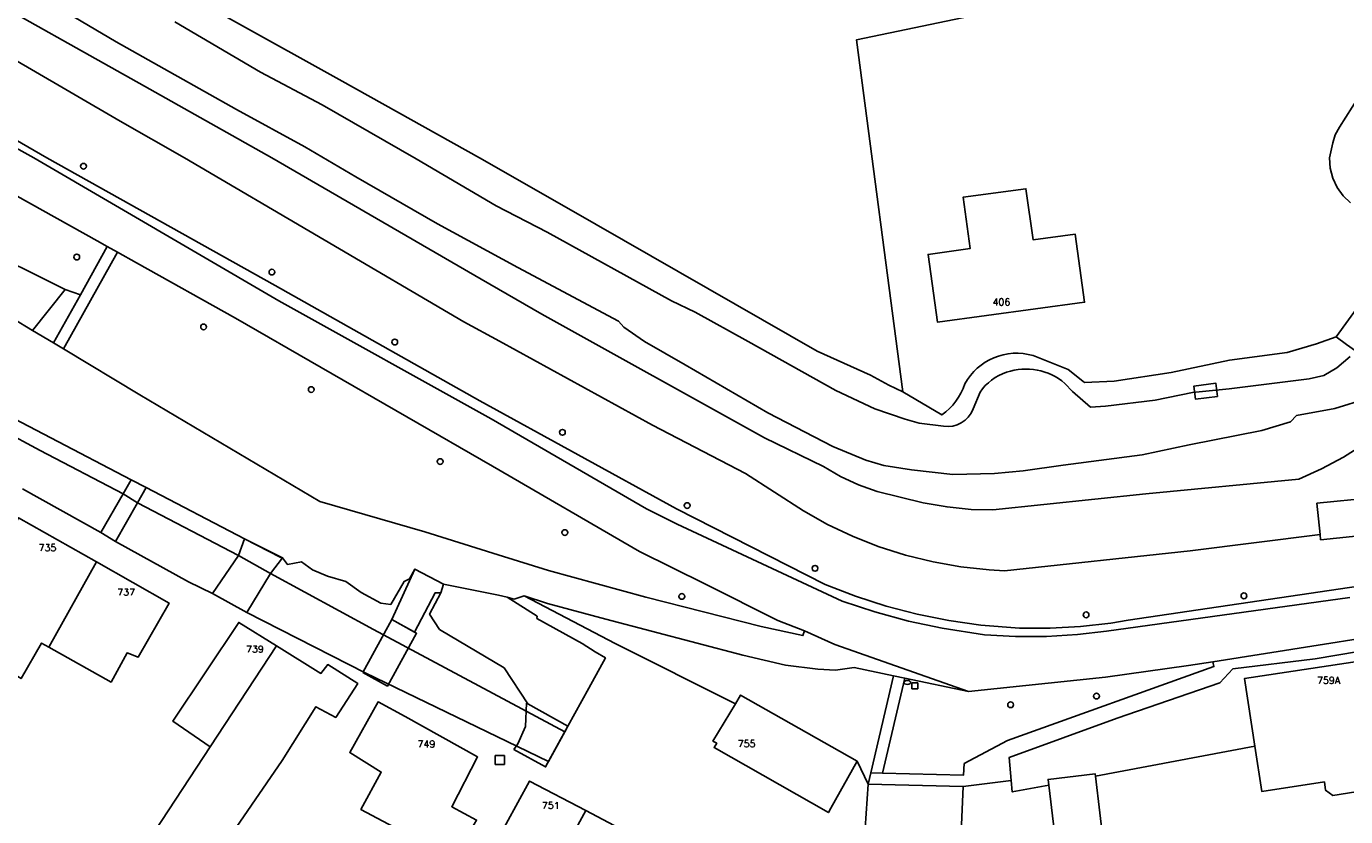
# Model space of a CAD drawing. Header units: metres. Extents: x 108000 to 109000, y 423600 to 424200.
# Tile 21 of 106: x 108270 to 108384, y 423843 to 423911. Entities that reach past the tile are written whole.
import ezdxf

# ---------------------------------------------------------------- set-up
doc = ezdxf.new("R2010")
doc.units = ezdxf.units.M
doc.header["$MEASUREMENT"] = 0
for name, color, linetype in [('brandkraan _ -put', 10, 'Continuous'), ('dek', 10, 'Continuous'), ('Erf', 10, 'Continuous'), ('gesloten verharding', 10, 'Continuous'), ('grasland agrarisch', 10, 'Continuous'), ('groenvoorziening', 10, 'Continuous'), ('Hek', 10, 'Continuous'), ('Huisnummers', 10, 'Continuous'), ('Inrit', 10, 'Continuous'), ('inspectie- _rioolput', 10, 'Continuous'), ('oever_ slootkant', 10, 'Continuous'), ('open verharding', 10, 'Continuous'), ('pand', 10, 'Continuous'), ('rijbaan lokale weg', 10, 'Continuous'), ('Steiger', 10, 'Continuous'), ('struiken', 10, 'Continuous'), ('vegetatieobject', 10, 'Continuous'), ('voetpad op trap', 10, 'Continuous'), ('waterleidingput', 10, 'Continuous'), ('waterloop_ sloot', 10, 'Continuous')]:
    doc.layers.add(name, color=color, linetype=linetype)
doc.styles.get("Standard").update_dxf_attribs({"font": 'txt.shx'})

msp = doc.modelspace()

# ---------------------------------------------------------------- linework, layer by layer
at = {"layer": 'brandkraan _ -put', "color": 5}
msp.add_ellipse((108346.076, 423854.464), major_axis=(0.3, 0), ratio=0.5833333, dxfattribs=at)
at = {"layer": 'dek', "color": 255}
for points in [[(108384.173, 423883.806), (108385.435, 423882.891), (108387.659, 423881.278), (108389.711, 423879.79), (108392.631, 423883.809), (108390.997, 423885.027), (108386.232, 423888.578), (108383.253, 423884.473), (108384.173, 423883.806)], [(108276.135, 423867.47), (108277.388, 423866.7), (108279.31, 423870.069), (108278.058, 423870.838), (108276.135, 423867.47)], [(108285.823, 423862.175), (108288.803, 423860.548), (108290.845, 423863.917), (108291.882, 423865.289), (108288.574, 423866.945), (108288.073, 423865.485), (108285.823, 423862.175)], [(108298.842, 423855.334), (108300.987, 423854.15), (108303.518, 423858.736), (108301.373, 423859.92), (108298.842, 423855.334)], [(108311.955, 423848.642), (108314.704, 423847.139), (108316.628, 423850.657), (108313.164, 423852.614), (108313.049, 423852.679), (108312.968, 423850.65), (108312.302, 423849.147), (108311.955, 423848.642)]]:
    msp.add_lwpolyline(points, dxfattribs=at)
at = {"layer": 'Erf', "color": 52, "true_color": 0xd2d200}
msp.add_line((108341.716, 423847.627), (108342.675, 423845.636), dxfattribs=at)
msp.add_lwpolyline([(108401.136, 423942.109), (108383.296, 423945.732), (108372.215, 423916.641), (108341.675, 423910.249), (108345.694, 423879.705), (108349.068, 423877.692, 0.1646724), (108351.049, 423880.372, -0.3516836), (108356.988, 423882.839), (108360.033, 423881.62), (108361.284, 423880.603), (108361.444, 423880.502), (108364.016, 423880.628), (108368.963, 423881.375), (108374.02, 423882.428), (108379.014, 423883.111), (108381.559, 423883.869), (108383.253, 423884.473), (108384.173, 423883.806)], format="xyb", dxfattribs=at)
for points in [[(108384.499, 423896.083), (108383.863, 423896.709), (108383.348, 423897.438), (108382.971, 423898.247), (108382.745, 423899.11), (108382.677, 423900), (108382.965, 423901.3), (108383.186, 423901.999), (108383.56, 423902.67), (108385.209, 423905.256)], [(108361.452, 423887.465), (108348.694, 423885.735), (108347.872, 423891.623), (108351.535, 423892.14), (108350.916, 423896.596), (108356.355, 423897.325), (108356.977, 423892.888), (108360.625, 423893.377), (108361.452, 423887.465)], [(108312.828, 423861.981), (108311.979, 423861.705), (108311.355, 423861.859), (108313.967, 423860.215), (108313.927, 423860.03), (108317.885, 423857.838), (108318.99, 423857.116), (108319.893, 423856.589), (108318.437, 423853.96), (108316.628, 423850.657), (108316.368, 423850.182), (108314.966, 423847.618), (108312.269, 423848.914), (108299.045, 423855.308), (108288.803, 423860.548), (108285.823, 423862.175), (108283.737, 423863.21), (108277.388, 423866.7), (108276.135, 423867.47), (108269.333, 423871.282)], [(108271.627, 423857.53), (108270.993, 423857.887), (108269.214, 423854.805), (108263.98, 423857.922), (108265.655, 423860.89), (108267.015, 423863.483), (108266.359, 423863.898), (108268.991, 423868.756), (108275.741, 423864.932), (108282.047, 423861.36), (108279.355, 423856.65), (108278.402, 423857.033), (108277.012, 423854.5), (108271.627, 423857.53)], [(108312.828, 423861.981), (108320.737, 423857.854), (108331.162, 423852.618)], [(108342.675, 423845.636), (108342.908, 423846.63), (108344.879, 423855.03), (108341.451, 423855.749), (108339.845, 423855.537), (108338.304, 423855.606), (108335.512, 423855.958), (108331.802, 423856.833), (108319.921, 423859.97), (108314.878, 423861.32), (108312.828, 423861.981)], [(108285.603, 423848.867), (108282.363, 423851.118), (108288.092, 423859.683), (108291.371, 423857.64), (108295.218, 423855.243), (108295.81, 423856.018), (108298.404, 423854.36), (108296.496, 423851.427), (108294.775, 423852.357), (108291.852, 423847.704), (108284.894, 423837.536), (108280.197, 423840.645), (108285.603, 423848.867)], [(108297.711, 423848.378), (108300.167, 423852.776), (108302.52, 423851.517), (108308.809, 423847.997), (108306.563, 423843.675), (108308.709, 423842.522), (108307.289, 423840.077), (108305.382, 423840.934), (108304.879, 423840.129), (108298.679, 423843.442), (108300.453, 423846.691), (108297.711, 423848.378)], [(108331.162, 423852.618), (108331.611, 423853.367), (108341.716, 423847.627)], [(108341.716, 423847.627), (108339.439, 423843.543), (108339.225, 423843.166), (108329.315, 423848.818), (108329.543, 423849.194), (108329.215, 423849.372), (108331.162, 423852.618)], [(108384.963, 423844.961), (108382.977, 423844.659), (108382.352, 423845.11), (108382.242, 423845.831), (108376.814, 423845.005), (108376.218, 423848.934), (108362.399, 423846.326), (108363.156, 423839.978), (108359.057, 423839.489), (108358.332, 423845.559), (108355.173, 423844.963), (108355.08, 423845.965), (108350.917, 423845.425), (108350.697, 423840.098), (108342.454, 423840.518)], [(108312.891, 423833.624), (108312.581, 423833.79), (108311.542, 423831.962), (108306.935, 423834.308), (108304.222, 423829.676), (108302.377, 423830.647), (108299.878, 423831.96), (108303.309, 423838.071), (108305.792, 423836.696), (108306.851, 423836.108), (108307.379, 423837.038), (108308.232, 423836.636), (108313.309, 423845.899), (108318.185, 423843.339), (108323.055, 423840.783), (108317.822, 423830.977), (108312.891, 423833.624)], [(108342.454, 423840.518), (108342.42, 423841.827), (108342.675, 423845.636)]]:
    msp.add_lwpolyline(points, dxfattribs=at)
at = {"layer": 'gesloten verharding', "color": 255}
for points in [[(108310.577, 423865.534), (108304.239, 423867.533), (108295.108, 423870.179), (108279.517, 423879.442), (108272.875, 423883.422), (108272.017, 423883.936), (108270.211, 423885.018), (108268.492, 423886.048)], [(108264.79, 423879.335), (108278.768, 423872.06), (108280.05, 423871.38), (108288.574, 423866.945), (108291.733, 423865.318), (108291.882, 423865.289), (108292.309, 423864.709), (108293.544, 423864.944), (108294.489, 423864.254), (108295.794, 423863.677), (108297.388, 423863.228), (108298.707, 423862.265), (108300.413, 423861.339), (108301.271, 423861.246), (108302.423, 423863.242), (108302.909, 423863.454), (108303.362, 423864.306), (108305.856, 423862.984), (108310.605, 423862.045), (108311.355, 423861.859), (108311.979, 423861.705), (108312.828, 423861.981), (108314.878, 423861.32), (108319.921, 423859.97), (108331.802, 423856.833), (108335.512, 423855.958), (108338.304, 423855.606), (108339.845, 423855.537), (108341.451, 423855.749), (108344.879, 423855.03), (108345.858, 423854.824), (108351.366, 423853.668), (108339.778, 423857.767), (108337.154, 423858.941), (108337.014, 423858.536), (108333.406, 423859.336), (108323.4, 423861.857), (108314.943, 423864.17), (108310.577, 423865.534)], [(108354.896, 423847.937), (108364.286, 423851.359), (108373.171, 423854.423), (108374.298, 423855.646), (108381.435, 423856.502), (108401.953, 423859.99), (108402.839, 423860.127), (108402.721, 423861.005), (108394.872, 423859.789), (108372.577, 423856.266), (108372.657, 423855.848), (108354.757, 423849.431), (108351, 423847.423), (108350.958, 423846.424), (108343.911, 423846.604), (108342.908, 423846.63), (108342.675, 423845.636), (108350.917, 423845.425), (108355.08, 423845.965), (108354.896, 423847.937)]]:
    msp.add_lwpolyline(points, dxfattribs=at)
at = {"layer": 'grasland agrarisch', "color": 3, "true_color": 0x00f000}
for points in [[(108262.671, 423925.826), (108272.799, 423920.145), (108287.639, 423911.898), (108297.048, 423906.669), (108308.968, 423900), (108316.714, 423895.566), (108338.264, 423883.231), (108342.883, 423881.134), (108344.463, 423880.276), (108345.694, 423879.705), (108341.675, 423910.249), (108372.215, 423916.641), (108383.296, 423945.732)], [(108385.71, 423875.185), (108383.889, 423874.023), (108381.987, 423872.999), (108380.014, 423872.119), (108366.749, 423870.826), (108353.484, 423869.445), (108351.619, 423869.492), (108349.516, 423869.697), (108347.436, 423870.06), (108343.469, 423871.049), (108341.849, 423871.622), (108340.29, 423872.343), (108338.804, 423873.206), (108333.678, 423875.689), (108314.363, 423886.427), (108309.106, 423889.476), (108290.964, 423900), (108279.902, 423906.226), (108264.017, 423915.166)], [(108262.649, 423911.979), (108269.769, 423907.874), (108277.812, 423903.173), (108283.373, 423900), (108307.611, 423885.781), (108310.705, 423884.081), (108323.975, 423876.788), (108332.052, 423872.589), (108337.062, 423869.362), (108339.153, 423868.19), (108341.318, 423867.161), (108343.547, 423866.278), (108345.911, 423865.522), (108348.3, 423864.936), (108350.722, 423864.505), (108353.166, 423864.233), (108354.514, 423864.152), (108370.604, 423865.9), (108381.868, 423867.31), (108381.593, 423870.018), (108386.304, 423870.496)], [(108372.577, 423856.266), (108370.459, 423855.931), (108363.262, 423854.926), (108351.366, 423853.668), (108345.858, 423854.824), (108343.911, 423846.604), (108350.958, 423846.424), (108351, 423847.423), (108354.757, 423849.431), (108372.657, 423855.848), (108372.577, 423856.266)]]:
    msp.add_lwpolyline(points, dxfattribs=at)
at = {"layer": 'groenvoorziening', "color": 3}
msp.add_line((108273.039, 423888.579), (108274.353, 423888.118), dxfattribs=at)
for points in [[(108257.267, 423907.248), (108270.31, 423900), (108291.569, 423887.603), (108309.99, 423877.338), (108323.464, 423869.526), (108326.117, 423868.196), (108340.42, 423861.518), (108343.269, 423860.582), (108346.163, 423859.799), (108349.095, 423859.172), (108352.777, 423858.612), (108355.464, 423858.454), (108358.156, 423858.456), (108360.842, 423858.619), (108363.338, 423858.914), (108384.452, 423861.838)], [(108274.353, 423888.118), (108276.69, 423892.301), (108275.817, 423892.787), (108262.879, 423900), (108256.674, 423903.556), (108254.917, 423904.507), (108254.151, 423904.936), (108253.313, 423905.405), (108250.757, 423900.591), (108251.79, 423900), (108259.35, 423895.563), (108265.102, 423892.517), (108273.039, 423888.579)], [(108386.174, 423862.974), (108365.239, 423859.872), (108363.723, 423859.622), (108361.096, 423859.318), (108358.455, 423859.172), (108355.81, 423859.187), (108352.437, 423859.45), (108349.67, 423859.843), (108346.929, 423860.394), (108344.224, 423861.1), (108341.564, 423861.96), (108338.957, 423862.971), (108326.053, 423869.535), (108309.003, 423878.912), (108291.237, 423888.912), (108271.439, 423900), (108262.415, 423905.219)], [(108310.093, 423873.232), (108287.795, 423886.074), (108279.21, 423890.896), (108277.563, 423891.814), (108272.875, 423883.422), (108279.517, 423879.442), (108295.108, 423870.179), (108304.239, 423867.533), (108310.577, 423865.534), (108314.943, 423864.17), (108323.4, 423861.857), (108333.406, 423859.336), (108337.014, 423858.536), (108337.154, 423858.941), (108334.849, 423859.832), (108328.574, 423862.997), (108322.852, 423865.835), (108310.093, 423873.232)], [(108273.039, 423888.579), (108270.211, 423885.018), (108272.017, 423883.936), (108274.353, 423888.118)], [(108402.839, 423860.127), (108401.953, 423859.99), (108381.435, 423856.502), (108374.298, 423855.646), (108373.171, 423854.423), (108364.286, 423851.359), (108354.896, 423847.937), (108355.08, 423845.965), (108355.173, 423844.963), (108358.332, 423845.559), (108358.275, 423846.043), (108362.374, 423846.532), (108362.399, 423846.326), (108376.218, 423848.934), (108375.326, 423854.813), (108387.774, 423856.702), (108387.962, 423855.466), (108390.463, 423855.931), (108394.334, 423856.522), (108394.412, 423856.028), (108399.845, 423856.887), (108402.839, 423860.127)]]:
    msp.add_lwpolyline(points, dxfattribs=at)
at = {"layer": 'Hek', "color": 30}
msp.add_line((108362.399, 423846.326), (108376.218, 423848.934), dxfattribs=at)
for points in [[(108262.415, 423905.219), (108271.439, 423900), (108291.237, 423888.912), (108309.003, 423878.912), (108326.053, 423869.535), (108338.957, 423862.971), (108341.564, 423861.96), (108344.224, 423861.1), (108346.929, 423860.394), (108349.67, 423859.843), (108352.437, 423859.45), (108355.81, 423859.187), (108358.455, 423859.172), (108361.096, 423859.318), (108363.723, 423859.622), (108365.239, 423859.872), (108386.174, 423862.974)], [(108424.109, 423861.792), (108422.025, 423863.09), (108413.035, 423861.702), (108402.839, 423860.127), (108401.953, 423859.99), (108381.435, 423856.502), (108374.298, 423855.646), (108373.171, 423854.423), (108364.286, 423851.359), (108354.896, 423847.937), (108355.08, 423845.965)], [(108355.08, 423845.965), (108355.173, 423844.963), (108358.332, 423845.559)]]:
    msp.add_lwpolyline(points, dxfattribs=at)
at = {"layer": 'Inrit', "color": 255}
for points in [[(108383.253, 423884.473), (108384.173, 423883.806), (108385.435, 423882.891), (108387.659, 423881.278), (108389.711, 423879.79), (108392.631, 423883.809), (108390.997, 423885.027), (108386.232, 423888.578), (108383.253, 423884.473)], [(108276.135, 423867.47), (108277.388, 423866.7), (108279.31, 423870.069), (108278.058, 423870.838), (108276.135, 423867.47)], [(108285.823, 423862.175), (108288.803, 423860.548), (108290.845, 423863.917), (108291.882, 423865.289), (108288.574, 423866.945), (108288.073, 423865.485), (108285.823, 423862.175)], [(108298.842, 423855.334), (108300.987, 423854.15), (108303.518, 423858.736), (108301.373, 423859.92), (108298.842, 423855.334)], [(108311.955, 423848.642), (108314.704, 423847.139), (108316.628, 423850.657), (108313.164, 423852.614), (108313.049, 423852.679), (108312.968, 423850.65), (108312.302, 423849.147), (108311.955, 423848.642)]]:
    msp.add_lwpolyline(points, dxfattribs=at)
at = {"layer": 'inspectie- _rioolput', "color": 30}
for p, q in [((108311.126, 423848.135), (108310.326, 423848.135)), ((108310.326, 423848.135), (108310.326, 423847.335)), ((108311.126, 423847.335), (108311.126, 423848.135)), ((108310.326, 423847.335), (108311.126, 423847.335))]:
    msp.add_line(p, q, dxfattribs=at)
at = {"layer": 'oever_ slootkant', "color": 92, "true_color": 0x00c300}
for points in [[(108384.173, 423883.806), (108383.253, 423884.473), (108381.559, 423883.869), (108379.014, 423883.111), (108374.02, 423882.428), (108368.963, 423881.375), (108364.016, 423880.628), (108361.444, 423880.502), (108361.284, 423880.603), (108360.033, 423881.62), (108356.988, 423882.839, 0.3516836), (108351.049, 423880.372, -0.1646724), (108349.068, 423877.692), (108345.694, 423879.705), (108344.463, 423880.276), (108342.883, 423881.134), (108338.264, 423883.231), (108316.714, 423895.566), (108308.968, 423900), (108297.048, 423906.669), (108287.639, 423911.898), (108272.799, 423920.145), (108262.671, 423925.826)], [(108282.541, 423911.805), (108289.967, 423907.432), (108295.324, 423904.593), (108303.474, 423899.922), (108310.416, 423895.829), (108314.837, 423893.565), (108325.632, 423887.586), (108327.682, 423886.608), (108332.267, 423884.066), (108339.878, 423879.804), (108343.264, 423878.23), (108345.886, 423877.319), (108347.104, 423876.962), (108349.202, 423876.713, 0.3579419), (108351.775, 423878.205), (108352.382, 423879.651, -0.1719607), (108354.68, 423881.39, -0.2638381), (108359.744, 423880.429), (108360.408, 423879.731), (108361.958, 423878.362), (108363.248, 423878.448), (108367.555, 423878.976), (108370.812, 423879.627), (108373.98, 423879.966), (108380.919, 423880.806), (108382.203, 423881.106), (108383.321, 423881.766), (108384.481, 423882.767)]]:
    msp.add_lwpolyline(points, format="xyb", dxfattribs=at)
for points in [[(108264.017, 423915.166), (108279.902, 423906.226), (108290.964, 423900), (108309.106, 423889.476), (108314.363, 423886.427), (108333.678, 423875.689), (108338.804, 423873.206), (108340.29, 423872.343), (108341.849, 423871.622), (108343.469, 423871.049), (108347.436, 423870.06), (108349.516, 423869.697), (108351.619, 423869.492), (108353.484, 423869.445), (108366.749, 423870.826), (108380.014, 423872.119), (108381.987, 423872.999), (108383.889, 423874.023), (108385.71, 423875.185)], [(108385.95, 423879.111), (108383.141, 423878.231), (108379.839, 423877.65), (108379.317, 423877.101), (108376.808, 423876.341), (108370.523, 423875.101), (108366.433, 423874.23), (108359.589, 423873.32), (108356.117, 423872.823), (108353.644, 423872.6), (108350.03, 423872.53), (108346.421, 423872.932), (108344.029, 423873.302), (108342.471, 423873.761), (108339.607, 423874.946), (108333.964, 423877.864), (108326.812, 423882.048), (108323.267, 423884.067), (108321.484, 423885.3), (108321.023, 423885.812), (108312.294, 423890.479), (108305.339, 423894.269), (108298.251, 423898.356), (108293.815, 423900.947), (108287.887, 423904.195), (108277.458, 423910.085), (108268.494, 423915.4)], [(108385.209, 423905.256), (108383.56, 423902.67), (108383.186, 423901.999), (108382.965, 423901.3), (108382.677, 423900), (108382.745, 423899.11), (108382.971, 423898.247), (108383.348, 423897.438), (108383.863, 423896.709), (108384.499, 423896.083)], [(108264.79, 423879.335), (108264.199, 423878.173), (108270.875, 423874.594), (108278.058, 423870.838), (108278.768, 423872.06), (108264.79, 423879.335)], [(108305.491, 423859.076), (108304.635, 423860.407), (108305.602, 423862.237), (108305.134, 423862.25), (108303.33, 423858.84), (108301.373, 423859.92), (108303.362, 423864.306), (108302.909, 423863.454), (108302.423, 423863.242), (108301.271, 423861.246), (108300.413, 423861.339), (108298.707, 423862.265), (108297.388, 423863.228), (108295.794, 423863.677), (108294.489, 423864.254), (108293.544, 423864.944), (108292.309, 423864.709), (108291.882, 423865.289), (108291.733, 423865.318), (108288.574, 423866.945), (108280.05, 423871.38), (108279.31, 423870.069), (108288.073, 423865.485), (108290.845, 423863.917), (108299.787, 423859.066), (108316.368, 423850.182), (108316.628, 423850.657), (108313.164, 423852.614), (108311.12, 423855.726), (108305.491, 423859.076)]]:
    msp.add_lwpolyline(points, dxfattribs=at)
at = {"layer": 'open verharding', "color": 255}
msp.add_line((108305.602, 423862.237), (108305.856, 423862.984), dxfattribs=at)
for points in [[(108280.05, 423871.38), (108278.768, 423872.06), (108278.058, 423870.838), (108279.31, 423870.069), (108280.05, 423871.38)], [(108305.856, 423862.984), (108303.362, 423864.306), (108301.373, 423859.92), (108303.33, 423858.84), (108305.134, 423862.25), (108305.602, 423862.237)], [(108305.602, 423862.237), (108304.635, 423860.407), (108305.491, 423859.076), (108311.12, 423855.726), (108313.164, 423852.614), (108316.628, 423850.657), (108318.437, 423853.96), (108319.893, 423856.589), (108318.99, 423857.116), (108317.885, 423857.838), (108313.927, 423860.03), (108313.967, 423860.215), (108311.355, 423861.859), (108310.605, 423862.045), (108305.856, 423862.984)]]:
    msp.add_lwpolyline(points, dxfattribs=at)
at = {"layer": 'pand', "color": 1}
for p, q in [((108271.627, 423857.53), (108275.741, 423864.932)), ((108285.603, 423848.867), (108291.371, 423857.64)), ((108312.891, 423833.624), (108318.185, 423843.339))]:
    msp.add_line(p, q, dxfattribs=at)
for points in [[(108351.535, 423892.14), (108347.872, 423891.623), (108348.694, 423885.735), (108361.452, 423887.465), (108360.625, 423893.377), (108356.977, 423892.888), (108356.355, 423897.325), (108350.916, 423896.596), (108351.535, 423892.14)], [(108381.868, 423867.31), (108381.914, 423866.853), (108386.625, 423867.331), (108386.567, 423867.899), (108386.304, 423870.496), (108381.593, 423870.018), (108381.868, 423867.31)], [(108275.741, 423864.932), (108268.991, 423868.756), (108266.359, 423863.898), (108267.015, 423863.483), (108265.655, 423860.89), (108263.98, 423857.922), (108269.214, 423854.805), (108270.993, 423857.887), (108271.627, 423857.53)], [(108271.627, 423857.53), (108277.012, 423854.5), (108278.402, 423857.033), (108279.355, 423856.65), (108282.047, 423861.36), (108275.741, 423864.932)], [(108291.371, 423857.64), (108288.092, 423859.683), (108282.363, 423851.118), (108285.603, 423848.867)], [(108285.603, 423848.867), (108280.197, 423840.645), (108284.894, 423837.536), (108291.852, 423847.704), (108294.775, 423852.357), (108296.496, 423851.427), (108298.404, 423854.36), (108295.81, 423856.018), (108295.218, 423855.243), (108291.371, 423857.64)], [(108394.984, 423852.41), (108394.412, 423856.028), (108394.334, 423856.522), (108390.463, 423855.931), (108387.962, 423855.466), (108387.774, 423856.702), (108375.326, 423854.813), (108376.218, 423848.934), (108376.814, 423845.005), (108382.242, 423845.831), (108382.352, 423845.11), (108382.977, 423844.659), (108384.963, 423844.961), (108385.426, 423845.578), (108385.316, 423846.3), (108389.281, 423846.903), (108388.807, 423850.017), (108395.193, 423851.091), (108394.984, 423852.41)], [(108302.52, 423851.517), (108300.167, 423852.776), (108297.711, 423848.378), (108300.453, 423846.691), (108298.679, 423843.442), (108304.879, 423840.129), (108305.382, 423840.934), (108307.289, 423840.077), (108308.709, 423842.522), (108306.563, 423843.675), (108308.809, 423847.997), (108302.52, 423851.517)], [(108331.162, 423852.618), (108329.215, 423849.372), (108329.543, 423849.194), (108329.315, 423848.818), (108339.225, 423843.166), (108339.439, 423843.543), (108341.716, 423847.627), (108331.611, 423853.367), (108331.162, 423852.618)], [(108318.185, 423843.339), (108313.309, 423845.899), (108308.232, 423836.636), (108307.379, 423837.038), (108306.851, 423836.108), (108305.792, 423836.696)], [(108358.332, 423845.559), (108359.057, 423839.489), (108363.156, 423839.978), (108362.399, 423846.326), (108362.374, 423846.532), (108358.275, 423846.043), (108358.332, 423845.559)], [(108350.917, 423845.425), (108342.675, 423845.636), (108342.42, 423841.827), (108342.454, 423840.518), (108350.697, 423840.098), (108350.917, 423845.425)], [(108312.891, 423833.624), (108317.822, 423830.977), (108323.055, 423840.783), (108318.185, 423843.339)]]:
    msp.add_lwpolyline(points, dxfattribs=at)
at = {"layer": 'rijbaan lokale weg', "color": 255}
for points in [[(108384.452, 423861.838), (108363.338, 423858.914), (108360.842, 423858.619), (108358.156, 423858.456), (108355.464, 423858.454), (108352.777, 423858.612), (108349.095, 423859.172), (108346.163, 423859.799), (108343.269, 423860.582), (108340.42, 423861.518), (108326.117, 423868.196), (108323.464, 423869.526), (108309.99, 423877.338), (108291.569, 423887.603), (108270.31, 423900), (108257.267, 423907.248), (108252.715, 423909.727), (108241.664, 423915.746)], [(108239.986, 423912.871), (108240.588, 423912.534), (108253.313, 423905.405), (108254.151, 423904.936), (108254.917, 423904.507), (108256.674, 423903.556), (108262.879, 423900), (108275.817, 423892.787), (108276.69, 423892.301), (108277.563, 423891.814), (108279.21, 423890.896), (108287.795, 423886.074), (108310.093, 423873.232), (108322.852, 423865.835), (108328.574, 423862.997), (108334.849, 423859.832), (108337.154, 423858.941), (108339.778, 423857.767), (108351.366, 423853.668), (108363.262, 423854.926), (108370.459, 423855.931), (108372.577, 423856.266), (108394.872, 423859.789)]]:
    msp.add_lwpolyline(points, dxfattribs=at)
at = {"layer": 'Steiger', "color": 255}
msp.add_lwpolyline([(108372.988, 423879.291), (108372.841, 423880.436), (108370.932, 423880.191), (108371.079, 423879.046), (108372.988, 423879.291)], dxfattribs=at)
at = {"layer": 'struiken', "color": 92, "true_color": 0x00c300}
msp.add_lwpolyline([(108273.039, 423888.579), (108265.102, 423892.517), (108264.849, 423888.231), (108268.492, 423886.048), (108270.211, 423885.018), (108273.039, 423888.579)], dxfattribs=at)
at = {"layer": 'vegetatieobject', "color": 3}
for centre in [(108274.622, 423899.27), (108274.036, 423891.392), (108290.962, 423890.084), (108285.039, 423885.324), (108301.614, 423884.015), (108294.374, 423879.884), (108316.16, 423876.176), (108305.557, 423873.639), (108326.975, 423869.818), (108316.369, 423867.474), (108338.066, 423864.371), (108326.516, 423861.932), (108375.271, 423861.987), (108361.577, 423860.333), (108355.033, 423852.527), (108362.478, 423853.286)]:
    msp.add_circle(centre, 0.25, dxfattribs=at)
at = {"layer": 'voetpad op trap', "color": 255}
for points in [[(108277.563, 423891.814), (108276.69, 423892.301), (108274.353, 423888.118), (108272.017, 423883.936), (108272.875, 423883.422), (108277.563, 423891.814)], [(108345.858, 423854.824), (108344.879, 423855.03), (108342.908, 423846.63), (108343.911, 423846.604), (108345.858, 423854.824)]]:
    msp.add_lwpolyline(points, dxfattribs=at)
at = {"layer": 'waterleidingput', "color": 254, "true_color": 0xd2d2d2}
for p, q in [((108346.474, 423853.921), (108346.474, 423854.421)), ((108346.474, 423854.421), (108346.974, 423854.421)), ((108346.974, 423853.921), (108346.474, 423853.921)), ((108346.974, 423854.421), (108346.974, 423853.921))]:
    msp.add_line(p, q, dxfattribs=at)
at = {"layer": 'waterloop_ sloot', "color": 5}
for points in [[(108268.494, 423915.4), (108277.458, 423910.085), (108287.887, 423904.195), (108293.815, 423900.947), (108298.251, 423898.356), (108305.339, 423894.269), (108312.294, 423890.479), (108321.023, 423885.812), (108321.484, 423885.3), (108323.267, 423884.067), (108326.812, 423882.048), (108333.964, 423877.864), (108339.607, 423874.946), (108342.471, 423873.761), (108344.029, 423873.302), (108346.421, 423872.932), (108350.03, 423872.53), (108353.644, 423872.6), (108356.117, 423872.823), (108359.589, 423873.32), (108366.433, 423874.23), (108370.523, 423875.101), (108376.808, 423876.341), (108379.317, 423877.101), (108379.839, 423877.65), (108383.141, 423878.231), (108385.95, 423879.111)], [(108269.333, 423871.282), (108276.135, 423867.47), (108277.388, 423866.7), (108283.737, 423863.21), (108285.823, 423862.175), (108288.803, 423860.548), (108299.045, 423855.308), (108312.269, 423848.914), (108314.966, 423847.618), (108316.368, 423850.182), (108299.787, 423859.066), (108290.845, 423863.917), (108288.073, 423865.485), (108279.31, 423870.069), (108278.058, 423870.838), (108270.875, 423874.594), (108264.199, 423878.173)]]:
    msp.add_lwpolyline(points, dxfattribs=at)
msp.add_lwpolyline([(108384.481, 423882.767), (108383.321, 423881.766), (108382.203, 423881.106), (108380.919, 423880.806), (108373.98, 423879.966), (108370.812, 423879.627), (108367.555, 423878.976), (108363.248, 423878.448), (108361.958, 423878.362), (108360.408, 423879.731), (108359.744, 423880.429, 0.2638381), (108354.68, 423881.39, 0.1719607), (108352.382, 423879.651), (108351.775, 423878.205, -0.3579419), (108349.202, 423876.713), (108347.104, 423876.962), (108345.886, 423877.319), (108343.264, 423878.23), (108339.878, 423879.804), (108332.267, 423884.066), (108327.682, 423886.608), (108325.632, 423887.586), (108314.837, 423893.565), (108310.416, 423895.829), (108303.474, 423899.922), (108295.324, 423904.593), (108289.967, 423907.432), (108282.541, 423911.805)], format="xyb", dxfattribs=at)

# ---------------------------------------------------------------- texts
at = {"layer": 'Huisnummers', "color": 255}
for s, p in [('406', (108353.461, 423887.199)), ('735', (108270.729, 423865.869)), ('737', (108277.553, 423862.003)), ('739', (108288.719, 423857.056)), ('759A', (108381.6, 423854.349)), ('749', (108303.594, 423848.813)), ('755', (108331.362, 423848.842)), ('751', (108314.381, 423843.486))]:
    msp.add_text(s, height=0.6, dxfattribs=at).set_placement(p)

doc.saveas('drawing.dxf')
